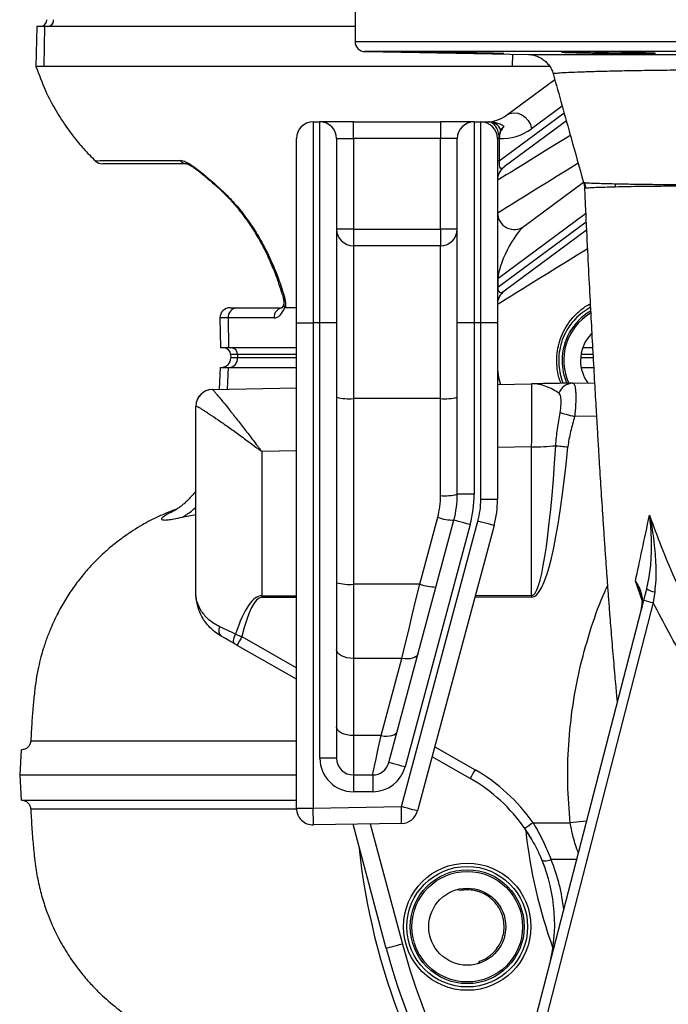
# Model space of a CAD drawing. Header units: millimetres. Extents: x 8 to 733, y 11 to 2128.
# Tile 2 of 11: x 8 to 202, y 292 to 586. Entities that reach past the tile are written whole.
import ezdxf

# ---------------------------------------------------------------- set-up
doc = ezdxf.new("R2010")
doc.units = ezdxf.units.MM

msp = doc.modelspace()

# ---------------------------------------------------------------- linework, layer by layer
at = {"color": 7, "linetype": 'Continuous', "lineweight": 25}
for p, q in [((108.22, 604.79), (108.22, 579.74)), ((13.23, 584.26), (13.02, 572.25)), ((15.65, 584.26), (13.23, 584.26)), ((15.47, 572.26), (15.65, 584.26)), ((108.22, 584.26), (15.65, 584.26)), ((111.17, 576.74), (159.94, 575.89)), ((179.94, 576.3), (179.94, 576.61)), ((155.19, 572.26), (15.47, 572.26)), ((153.37, 557.73), (167.78, 568.41)), ((95.72, 555.76), (95.72, 495.76)), ((95.72, 555.76), (97.72, 555.76)), ((97.72, 495.76), (97.72, 555.76)), ((107.72, 555.76), (97.72, 555.76)), ((107.72, 550.76), (107.72, 555.76)), ((107.72, 555.76), (133.72, 555.76)), ((133.72, 555.76), (133.72, 550.76)), ((143.72, 555.76), (133.72, 555.76)), ((143.72, 555.76), (143.72, 495.76)), ((143.72, 555.76), (145.72, 555.76)), ((145.72, 495.76), (145.72, 555.76)), ((145.72, 555.76), (148.05, 555.76)), ((171.25, 556.04), (152.74, 542.33)), ((152.62, 554.43), (151.68, 553.35)), ((90.72, 495.76), (90.72, 550.76)), ((102.72, 550.76), (102.72, 495.76)), ((102.72, 550.76), (107.72, 550.76)), ((107.72, 550.76), (107.72, 523.76)), ((133.72, 550.76), (107.72, 550.76)), ((133.72, 523.76), (133.72, 550.76)), ((138.72, 550.76), (133.72, 550.76)), ((138.72, 495.76), (138.72, 550.76)), ((150.72, 550.76), (150.72, 495.76)), ((151.22, 550.76), (150.72, 550.76)), ((151.23, 550.92), (151.2, 551.62)), ((151.22, 550.76), (151.22, 544.08)), ((151.26, 551.51), (151.25, 550.78)), ((151.22, 544.08), (150.72, 544.08)), ((158.7, 524.62), (176.36, 537.71)), ((176.67, 535.89), (176.68, 535.89)), ((107.72, 523.76), (102.72, 523.76)), ((107.72, 523.76), (107.72, 518.76)), ((107.72, 523.76), (133.72, 523.76)), ((138.72, 523.76), (133.72, 523.76)), ((133.72, 523.76), (133.72, 518.76)), ((177.25, 523.43), (152.74, 505.26)), ((107.72, 518.76), (107.72, 473.12)), ((133.72, 518.76), (107.72, 518.76)), ((133.72, 473.12), (133.72, 518.76)), ((150.72, 508.89), (150.8, 508.89)), ((150.8, 508.89), (150.8, 506.4)), ((150.72, 506.4), (150.8, 506.4)), ((86.5, 504.4), (86.5, 504.39)), ((70.92, 500.26), (72.96, 500.26)), ((72.96, 500.26), (86.3, 500.26)), ((90.72, 500.26), (87.44, 500.26)), ((67.92, 497.21), (68.08, 488.26)), ((70.36, 497.21), (70.5, 488.26)), ((84.07, 497.21), (70.36, 497.21)), ((90.72, 350.85), (90.72, 495.76)), ((90.72, 495.76), (95.72, 495.76)), ((95.72, 495.76), (95.72, 350.85)), ((97.72, 495.76), (95.72, 495.76)), ((97.72, 365.76), (97.72, 495.76)), ((102.72, 495.76), (97.72, 495.76)), ((102.72, 495.76), (102.72, 365.76)), ((138.72, 444.6), (138.72, 495.76)), ((143.72, 495.76), (138.72, 495.76)), ((143.72, 495.76), (143.72, 444.6)), ((145.72, 495.76), (143.72, 495.76)), ((145.72, 443.02), (145.72, 495.76)), ((150.72, 495.76), (145.72, 495.76)), ((150.72, 495.76), (150.72, 443.02)), ((70.5, 488.26), (68.08, 488.26)), ((90.72, 488.26), (70.5, 488.26)), ((179.07, 488.26), (176.11, 488.26)), ((71.09, 486.33), (71.13, 485.26)), ((73.14, 485.26), (71.13, 485.26)), ((73.11, 486.33), (73.14, 485.26)), ((90.72, 485.26), (73.14, 485.26)), ((179.24, 485.26), (175.5, 485.26)), ((67.98, 482.46), (67.64, 475.92)), ((67.98, 482.46), (70.42, 482.46)), ((70.42, 482.46), (90.72, 482.46)), ((175.66, 482.46), (179.4, 482.46)), ((65.64, 475.88), (90.72, 476.32)), ((150.72, 477.37), (160.89, 477.54)), ((173.08, 477.76), (179.66, 477.87)), ((60.72, 415.21), (60.72, 470.88)), ((107.72, 473.12), (107.72, 417.72)), ((133.72, 473.12), (107.72, 473.12)), ((133.72, 444.16), (133.72, 473.12)), ((160.89, 414.34), (160.89, 458.74)), ((80.37, 457.34), (80.37, 414.26)), ((143.72, 444.6), (138.72, 444.6)), ((150.72, 443.02), (145.72, 443.02)), ((118.31, 364.47), (137.7, 436.83)), ((122.03, 351.31), (144.87, 436.54)), ((142.53, 435.54), (123.14, 363.18)), ((149.7, 435.25), (126.86, 350.02)), ((127.52, 417.72), (132.87, 437.69)), ((107.72, 417.72), (107.72, 395.58)), ((127.52, 417.72), (107.72, 417.72)), ((194.35, 412.98), (195.22, 416.37)), ((197.61, 415.4), (197.2, 412.23)), ((97.69, 38.44), (194.35, 412.98)), ((197.2, 412.23), (100.55, 37.69)), ((90.72, 389.37), (73.04, 399.47)), ((107.72, 395.58), (107.72, 372.52)), ((122.18, 395.58), (107.72, 395.58)), ((116, 372.52), (122.18, 395.58)), ((107.72, 372.52), (107.72, 360.76)), ((116, 372.52), (107.72, 372.52)), ((102.72, 365.76), (97.72, 365.76)), ((142.57, 359.73), (131.2, 366.23)), ((107.72, 360.76), (113.48, 360.76)), ((107.72, 360.76), (107.72, 355.76)), ((113.48, 360.76), (113.48, 355.76)), ((113.48, 355.76), (107.72, 355.76)), ((90.72, 350.85), (95.72, 350.85)), ((95.72, 350.85), (122.03, 351.31)), ((122.12, 346.31), (95.81, 345.85)), ((117.54, 309), (107.61, 346.06)), ((160.93, 341.55), (158.73, 344.96)), ((161.31, 346.46), (172.41, 346.46)), ((164.92, 332.97), (163.4, 336.7)), ((139.81, 326.31), (138.77, 326.47))]:
    msp.add_line(p, q, dxfattribs=at)
at = {"color": 8, "linetype": 'Continuous', "lineweight": 25}
for p, q in [((108.22, 579.74), (513.22, 579.74)), ((510.27, 576.74), (111.17, 576.74)), ((155.19, 572.26), (155.24, 575.97)), ((170, 560.49), (160.85, 553.71)), ((151.22, 544.08), (170.58, 558.43)), ((176.39, 537.66), (176.77, 537.61)), ((177.01, 528.32), (150.8, 508.89)), ((150.8, 506.4), (177.13, 525.92)), ((70.36, 497.21), (67.92, 497.21)), ((73.11, 486.33), (71.09, 486.33)), ((90.72, 486.33), (73.11, 486.33)), ((179.18, 486.33), (175.62, 486.33)), ((70.12, 475.96), (70.42, 482.46)), ((180.23, 467.88), (173.7, 467.77)), ((160.89, 458.74), (150.72, 458.56)), ((90.72, 457.52), (80.37, 457.34)), ((60.72, 438.45), (56.56, 437.67)), ((193.85, 412.9), (191.88, 418.69)), ((80.37, 414.26), (90.72, 414.27)), ((90.72, 413.75), (80.37, 413.74)), ((160.89, 413.81), (143.95, 413.8)), ((144.09, 414.32), (160.89, 414.34)), ((74.47, 402.08), (90.72, 392.79)), ((132, 369.2), (144.01, 362.34)), ((112.76, 346.15), (122.36, 310.29)), ((174.36, 335.52), (166.68, 335.52))]:
    msp.add_line(p, q, dxfattribs=at)
at = {"color": 7, "linetype": 'Continuous', "lineweight": 25, "flags": 128}
for points in [[(153.37, 557.73), (154.39, 558.26), (155.54, 558.47), (156.75, 558.34), (157.93, 557.89), (159, 557.13), (159.89, 556.14), (160.52, 554.97), (160.85, 553.71)], [(65.63, 475.88), (65.63, 475.88), (65.64, 475.88)], [(169.43, 468.93), (169.76, 468.84), (170.17, 468.73), (170.64, 468.6), (171.18, 468.45), (171.76, 468.29), (172.39, 468.12), (173.04, 467.95), (173.7, 467.77)], [(168.1, 459.08), (168.46, 459.05), (168.86, 459.01), (169.29, 458.96), (169.74, 458.92), (170.21, 458.87), (170.7, 458.83), (171.2, 458.78), (171.71, 458.73)], [(142.53, 435.54), (141.59, 435.79), (140.68, 436.03), (139.84, 436.26), (139.11, 436.45), (138.51, 436.61), (138.07, 436.73), (137.79, 436.81), (137.7, 436.83)], [(149.7, 435.25), (149.61, 435.28), (149.33, 435.35), (148.88, 435.47), (148.28, 435.63), (147.55, 435.83), (146.72, 436.05), (145.81, 436.29), (144.87, 436.54)], [(122.18, 395.58), (123.17, 399.69), (124.21, 404), (125.29, 408.47), (126.39, 413.05), (127.52, 417.72)], [(72.31, 399.89), (72.14, 400.04), (72.03, 400.27), (71.98, 400.57), (71.99, 400.94), (72.05, 401.36), (72.18, 401.81), (72.35, 402.29), (72.58, 402.78)], [(72.31, 399.89), (70.89, 400.7), (69.54, 401.47), (68.28, 402.19)], [(107.72, 395.58), (106.74, 395.64), (105.81, 395.79), (104.94, 396.03), (104.18, 396.36), (103.56, 396.76), (103.1, 397.22), (102.82, 397.72), (102.72, 398.23)], [(127.01, 396.94), (126.81, 396.52), (126.47, 396.15), (125.99, 395.84), (125.38, 395.62), (124.68, 395.48), (123.89, 395.42), (123.05, 395.46), (122.18, 395.58)], [(107.72, 372.52), (106.74, 372.57), (105.81, 372.72), (104.94, 372.96), (104.18, 373.29), (103.56, 373.69), (103.1, 374.15), (102.82, 374.65), (102.72, 375.17)], [(116, 372.52), (116.87, 372.39), (117.71, 372.36), (118.49, 372.41), (119.2, 372.55), (119.81, 372.78), (120.29, 373.08), (120.63, 373.45), (120.83, 373.87)], [(113.48, 360.76), (113.52, 360.96), (113.65, 361.56), (113.86, 362.54), (114.15, 363.9), (114.52, 365.6), (114.95, 367.63), (115.45, 369.95), (116, 372.52)], [(8.63, 368.26), (8.43, 364.51), (8.24, 360.76)], [(123.14, 363.18), (122.2, 363.43), (121.29, 363.67), (120.46, 363.9), (119.72, 364.09), (119.12, 364.25), (118.68, 364.37), (118.4, 364.45), (118.31, 364.47)], [(8.24, 360.76), (8.43, 357.01), (8.63, 353.26)], [(95.81, 345.85), (95.81, 345.95), (95.8, 346.23), (95.79, 346.7), (95.78, 347.32), (95.77, 348.08), (95.75, 348.94), (95.74, 349.88), (95.72, 350.85)], [(126.86, 350.02), (126.77, 350.04), (126.49, 350.12), (126.05, 350.24), (125.45, 350.4), (124.71, 350.59), (123.88, 350.82), (122.97, 351.06), (122.03, 351.31)], [(122.12, 346.31), (122.12, 346.41), (122.11, 346.69), (122.1, 347.16), (122.09, 347.78), (122.08, 348.53), (122.06, 349.4), (122.05, 350.34), (122.03, 351.31)], [(163.96, 335.46), (164.07, 335.32), (164.26, 335.21), (164.53, 335.15), (164.87, 335.13), (165.27, 335.16), (165.72, 335.24), (166.19, 335.36), (166.68, 335.52)], [(122.36, 310.29), (121.42, 310.04), (120.52, 309.8), (119.68, 309.58), (118.95, 309.38), (118.35, 309.22), (117.9, 309.1), (117.63, 309.03), (117.54, 309)]]:
    msp.add_lwpolyline(points, dxfattribs=at)
at = {"color": 8, "linetype": 'Continuous', "lineweight": 25, "flags": 128}
for points in [[(172.41, 551.71), (171.45, 551.12), (168.52, 549.3), (165.72, 547.58), (163.09, 545.95), (160.65, 544.44), (158.43, 543.07), (156.45, 541.85), (154.74, 540.79), (153.31, 539.91), (152.19, 539.22), (151.38, 538.71), (150.88, 538.41), (150.72, 538.31)], [(30.8, 544.11), (30.79, 544.11), (31.25, 544.14), (32.2, 544.21), (33.03, 544.27), (33.03, 544.27), (33.03, 544.27)], [(150.72, 528.63), (150.88, 528.73), (151.38, 529.04), (152.19, 529.54), (153.31, 530.24), (154.74, 531.12), (156.45, 532.17), (158.43, 533.39), (160.65, 534.76), (163.09, 536.27), (165.72, 537.9), (168.52, 539.63), (171.45, 541.44), (174.48, 543.31), (174.74, 543.47)], [(67.43, 536.06), (67.59, 535.96), (67.85, 535.91)], [(177.51, 517.8), (174.48, 515.93), (171.45, 514.05), (168.52, 512.24), (165.72, 510.51), (163.09, 508.89), (160.65, 507.38), (158.43, 506.01), (156.45, 504.79), (154.74, 503.73), (153.31, 502.85), (152.19, 502.15), (151.38, 501.65), (150.88, 501.35), (150.72, 501.25)], [(177.32, 346.98), (175.22, 346.76), (172.41, 346.46)]]:
    msp.add_lwpolyline(points, dxfattribs=at)
at = {"color": 7, "linetype": 'Continuous', "lineweight": 25}
for radius in [19, 18, 17, 16.5, 11.5]:
    msp.add_circle((141.68, 315.47), radius, dxfattribs=at)
for centre, radius, start, end in [((14.28, 586.26), 2, 270, 0), ((16.42, 586.14), 1.88, 274.4014, 3.8119), ((111.22, 579.74), 3, 180, 269), ((95.72, 550.76), 5, 90, 180), ((97.72, 550.76), 5, 0, 90), ((143.72, 550.76), 5, 90, 180), ((145.72, 550.76), 5, 0, 90), ((147.42, 565.76), 10, 270, 306.5499), ((147.97, 551.69), 4.07, 24.0787, 88.7723), ((151.92, 565.76), 15, 267.423, 306.5499), ((148, 549.8), 3.68, 27.6065, 29.6416), ((146.4, 550.3), 4.87, 5.6983, 7.3155), ((32.83, 546.26), 3, 226.8563, 270.0042), ((58.04, 545.73), 2.46, 216.239, 268.9371), ((155.72, 538.31), 5, 126.5499, 180), ((169.05, 535.44), 8.02, 3.6963, 15.6645), ((177.49, 535.3), 8.51, 6.7534, 13.5346), ((155.72, 528.63), 5, 180, 306.5499), ((107.72, 523.76), 5, 180, 270), ((133.72, 523.76), 5, 270, 0), ((155.72, 501.25), 5, 126.5499, 180), ((70.92, 497.26), 3, 90, 181), ((73.18, 497.44), 2.83, 94.4934, 184.709), ((86.89, 497.44), 2.83, 94.4932, 184.7088), ((186.98, 484.51), 16.5, 121.1997, 204.5012), ((186.98, 484.51), 11.5, 135.5896, 180), ((69.09, 486.26), 2, 2, 90), ((71.24, 486.4), 1.87, 357.9908, 85.7811), ((68.33, 485.26), 2.8, 270, 0), ((70.51, 485.09), 2.63, 274.4015, 3.8116), ((186.98, 484.51), 11.5, 180, 215.4727), ((173.28, 473.24), 4.52, 92.5186, 160.3962), ((65.72, 470.88), 5, 91, 180), ((65.73, 470.88), 5, 91.0104, 179.8458), ((106.48, 487.79), 14.72, 255.2047, 274.8333), ((134.96, 487.79), 14.72, 265.1667, 284.7953), ((161.26, 527.52), 68.78, 269.6944, 275.7096), ((108.72, 444.16), 25, 345, 0), ((134.96, 458.83), 14.72, 265.1663, 284.796), ((108.72, 444.6), 30, 345, 0), ((108.72, 444.6), 35, 345, 0), ((120.72, 443.02), 25, 345, 0), ((120.72, 443.02), 30, 345, 0), ((137.83, 451.59), 14.76, 250.3594, 269.4858), ((106.48, 432.39), 14.72, 255.2043, 274.8338), ((132.48, 431.63), 14.76, 250.3594, 269.4858), ((198.41, 420.77), 5.43, 234.0684, 261.4627), ((366.67, 414), 286.3, 179.9477, 180.0523), ((447.18, 414.08), 286.28, 179.9477, 180.0523), ((238.53, 575.31), 168.24, 254.7734, 255.7778), ((69.83, 403.89), 2.3, 150.1444, 227.6221), ((116.62, 377.14), 48.97, 149.3902, 152.871), ((107.72, 365.76), 10, 180, 270), ((107.72, 365.76), 5, 180, 270), ((113.48, 365.76), 5, 270, 345), ((113.48, 365.76), 10, 270, 345), ((186.15, 337.41), 48.96, 149.3903, 152.8717), ((117.71, 316.32), 53, 34.6593, 60.2551), ((117.77, 316.32), 50, 34.6593, 60.2551), ((95.72, 350.85), 5, 180, 271), ((122.03, 351.31), 5, 271, 345), ((202.86, 285.08), 74.12, 124.0932, 126.3791), ((310.72, 360.76), 202.5, 185.9875, 217.1496), ((117.77, 316.32), 50, 345.5297, 22.5064), ((310.72, 360.76), 200, 195, 216.5801)]:
    msp.add_arc(centre, radius, start, end, dxfattribs=at)
at = {"color": 8, "linetype": 'Continuous', "lineweight": 25}
for centre, radius, start, end in [((86.8, 504.69), 0.426, 224.9763, 285.3943), ((186.98, 484.51), 17, 120.2299, 180), ((186.98, 484.51), 17, 180, 203.7633), ((310.72, 360.76), 152.5, 186.251, 199.806), ((117.72, 315.23), 53, 5.6245, 22.5064), ((310.72, 360.76), 195, 195, 215.3824)]:
    msp.add_arc(centre, radius, start, end, dxfattribs=at)
at = {"color": 7, "linetype": 'Continuous', "lineweight": 25}
for centre, major_axis, ratio, start_param, end_param in [((155.72, 550.76), (4.08, 8.76), 0.229413, 2.537347, 3.542097), ((155.72, 516.18), (4.4, 8.85), 0.249803, 0.455425, 2.652528), ((155.72, 513.7), (4.4, 8.85), 0.249803, 2.652528, 3.597018), ((83.95, 505.21), (-0.16, 8), 0.499848, 3.131519, 4.055572), ((160.72, 456.54), (0.17, 21.01), 0.007477, 4.817576, 6.283378), ((80.72, 471.14), (20, 0.26), 0.026128, 3.113567, 3.14125), ((160.72, 557.34), (-0.18, 143), 0.069919, 3.141539, 3.954808), ((160.63, 557.34), (-0.26, 143.52), 0.104497, 3.141497, 3.954765), ((80.72, 270.22), (-0.35, 144.05), 0.138823, 6.283004, 6.684895), ((80.63, 270.22), (-0.26, 143.52), 0.104497, 6.283089, 6.688941), ((80.72, 398.54), (20, -9.72), 0.012686, 1.996304, 2.27711)]:
    msp.add_ellipse(centre, major_axis=major_axis, ratio=ratio, start_param=start_param, end_param=end_param, dxfattribs=at)
for points, knots in [([(122.91, 576.64), (122.99, 576.63), (123.14, 576.62), (123.84, 576.6), (124.84, 576.58), (126.18, 576.55), (127.78, 576.52), (129.61, 576.48), (131.63, 576.44), (133.76, 576.4), (136.53, 576.36), (138.53, 576.32), (139.81, 576.3)], [0, 0, 0, 0, 0.092707, 0.185418, 0.278126, 0.370846, 0.463564, 0.556296, 0.649029, 0.741771, 0.834513, 1, 1, 1, 1]), ([(145.48, 576.3), (145.32, 576.31), (144.65, 576.32), (143.33, 576.35), (141.42, 576.39), (139.36, 576.43), (137.2, 576.46), (134.99, 576.5), (132.82, 576.53), (130.73, 576.56), (128.63, 576.59), (126.77, 576.62), (125.24, 576.63), (124.11, 576.64), (123.34, 576.65), (122.93, 576.65), (122.93, 576.64), (122.93, 576.64)], [0, 0, 0, 0, 0.023078, 0.093334, 0.163589, 0.233853, 0.304117, 0.374383, 0.444649, 0.514912, 0.585173, 0.672829, 0.743068, 0.813307, 0.883544, 0.953782, 1, 1, 1, 1]), ([(139.81, 576.3), (140.45, 576.29), (142.32, 576.26), (145.46, 576.21), (148.72, 576.16), (151.28, 576.13), (152.04, 576.12), (152.43, 576.12)], [0, 0, 0, 0, 0.115628, 0.336755, 0.55787, 0.778952, 1, 1, 1, 1]), ([(152.54, 576.13), (152.58, 576.13), (152.72, 576.14), (151.68, 576.17), (149.54, 576.22), (147.21, 576.27), (145.77, 576.3), (145.48, 576.3)], [0, 0, 0, 0, 0.099294, 0.376181, 0.653106, 0.930075, 1, 1, 1, 1]), ([(169.76, 576.57), (169.83, 576.56), (169.99, 576.55), (170.69, 576.51), (171.69, 576.48), (173.03, 576.44), (174.63, 576.4), (176.47, 576.36), (178.26, 576.33), (179.45, 576.31), (179.94, 576.3)], [0, 0, 0, 0, 0.130121, 0.260254, 0.390389, 0.52054, 0.650693, 0.780856, 0.911019, 1, 1, 1, 1]), ([(195.43, 576.3), (195.13, 576.32), (194.63, 576.35), (193.3, 576.39), (191.87, 576.43), (190.17, 576.47), (188.27, 576.5), (186.2, 576.54), (184.04, 576.57), (181.84, 576.59), (179.66, 576.62), (177.57, 576.63), (175.47, 576.64), (173.61, 576.65), (172.08, 576.64), (170.96, 576.63), (170.19, 576.62), (169.77, 576.6), (169.77, 576.59), (169.78, 576.58)], [0, 0, 0, 0, 0.08261, 0.1403, 0.197989, 0.255683, 0.313378, 0.371071, 0.428764, 0.486451, 0.544139, 0.601818, 0.659498, 0.731435, 0.789107, 0.846779, 0.90445, 0.96212, 1, 1, 1, 1]), ([(179.94, 576.3), (180.3, 576.29), (180.68, 576.29), (181.47, 576.27), (181.88, 576.26), (182.73, 576.25), (183.17, 576.24), (184.07, 576.22), (184.53, 576.22), (185.45, 576.2), (185.91, 576.2), (186.85, 576.18), (187.33, 576.18), (188.73, 576.16), (189.65, 576.15), (190.99, 576.14), (191.43, 576.14), (192.27, 576.13), (192.67, 576.13), (193.45, 576.12), (193.83, 576.12), (194.54, 576.12), (194.88, 576.12), (195.5, 576.12), (195.79, 576.12), (196.32, 576.13), (196.56, 576.13), (197.2, 576.14), (197.52, 576.14), (197.72, 576.15)], [0, 0, 0, 0, 0.0625, 0.0625, 0.125, 0.125, 0.1875, 0.1875, 0.25, 0.25, 0.3125, 0.3125, 0.375, 0.375, 0.5, 0.5, 0.5625, 0.5625, 0.625, 0.625, 0.6875, 0.6875, 0.75, 0.75, 0.8125, 0.8125, 0.875, 0.875, 1, 1, 1, 1]), ([(197.83, 576.18), (197.87, 576.19), (198.01, 576.21), (197.13, 576.25), (195.93, 576.29), (195.43, 576.3)], [0, 0, 0, 0, 0.174302, 0.659877, 1, 1, 1, 1]), ([(159.94, 575.89), (159.99, 575.89), (160.11, 575.89), (161.5, 575.88), (163.96, 575.88), (167.53, 575.87), (172.1, 575.87), (177.61, 575.86), (184.03, 575.86), (191.41, 575.85), (199.66, 575.85), (208.65, 575.84), (218.4, 575.84), (228.9, 575.84), (240.03, 575.84), (251.61, 575.84), (263.67, 575.84), (276.19, 575.84), (288.34, 575.84), (299.88, 575.84), (307.1, 575.84), (310.72, 575.84)], [0, 0, 0, 0, 0.0324113, 0.0855851, 0.1387594, 0.1934637, 0.2481683, 0.3016231, 0.3550783, 0.410044, 0.4650094, 0.5191874, 0.573366, 0.6290814, 0.6847964, 0.7395864, 0.7943765, 0.8507723, 0.9071653, 0.9534492, 1, 1, 1, 1]), ([(160.2, 575.88), (160.27, 575.87), (160.45, 575.86), (160.96, 575.79), (161.76, 575.63), (162.82, 575.27), (164.01, 574.64), (165.1, 573.78), (166.04, 572.75), (166.78, 571.54), (167.22, 570.61), (167.31, 570.08), (167.32, 570.04)], [0, 0, 0, 0, 0.035378, 0.087821, 0.161526, 0.282563, 0.424026, 0.562, 0.69677, 0.840289, 0.987985, 1, 1, 1, 1]), ([(13.02, 572.26), (13.91, 569.87), (15.59, 565.3), (18.83, 559.17), (22.19, 553.96), (25.56, 549.62), (28.4, 546.41), (30.17, 544.7), (30.79, 544.1)], [0, 0, 0, 0, 0.227858, 0.43344, 0.617531, 0.780591, 0.92285, 1, 1, 1, 1]), ([(15.47, 572.26), (14.76, 572.26), (13.34, 572.26), (13.13, 572.26), (13.02, 572.26)], [0, 0, 0, 0, 0.5, 1, 1, 1, 1]), ([(166.29, 572.26), (166.29, 572.26), (164.71, 572.26), (161.8, 572.26), (157.89, 572.26), (156.09, 572.26), (155.19, 572.26)], [0, 0, 0, 0, 0.001216, 0.334144, 0.667072, 1, 1, 1, 1]), ([(167.28, 570.19), (169.08, 563.79), (172.13, 552.93), (175.14, 542.1), (176.38, 537.66)], [0, 0, 0, 0, 0.589357, 1, 1, 1, 1]), ([(151.2, 551.62), (151.1, 552.15), (150.89, 553.22), (150.15, 554.52), (149.22, 555.44), (148.49, 555.75), (148.12, 555.76), (148.05, 555.76)], [0, 0, 0, 0, 0.23034, 0.460029, 0.700344, 0.94348, 1, 1, 1, 1]), ([(148.18, 555.76), (148.51, 555.76), (149.17, 555.76), (150.51, 555.56), (151.67, 555.1), (152.36, 554.64), (152.61, 554.44), (152.62, 554.43)], [0, 0, 0, 0, 0.261569, 0.522041, 0.809885, 0.992014, 1, 1, 1, 1]), ([(152.62, 554.43), (152.5, 554.27), (152.37, 554.11), (152.13, 553.76), (152.01, 553.57), (151.83, 553.26), (151.77, 553.15), (151.65, 552.91), (151.6, 552.77), (151.49, 552.49), (151.43, 552.33), (151.36, 552.05), (151.34, 551.96), (151.3, 551.75), (151.28, 551.63), (151.26, 551.51)], [0, 0, 0, 0, 0.25, 0.25, 0.5, 0.5, 0.625, 0.625, 0.75, 0.75, 0.875, 0.875, 0.9375, 0.9375, 1, 1, 1, 1]), ([(151.68, 553.35), (151.62, 553.21), (151.46, 552.9), (151.34, 552.33), (151.28, 551.81), (151.26, 551.6), (151.26, 551.52), (151.26, 551.51)], [0, 0, 0, 0, 0.345432, 0.770593, 0.919733, 0.98224, 1, 1, 1, 1]), ([(151.22, 550.76), (151.22, 550.77), (151.22, 550.82), (151.23, 550.87), (151.23, 550.92)], [0, 0, 0, 0, 0.107264, 1, 1, 1, 1]), ([(151.25, 550.78), (151.24, 550.78), (151.23, 550.77), (151.22, 550.77), (151.22, 550.76)], [0, 0, 0, 0, 0.712516, 1, 1, 1, 1]), ([(33.03, 544.27), (33.03, 544.27), (34.44, 544.27), (38.22, 544.27), (46.89, 544.27), (53.43, 544.27), (56.05, 544.27)], [0, 0, 0, 0, 0.0000009, 0.1302834, 0.6514138, 1, 1, 1, 1]), ([(56.05, 544.27), (56.33, 544.24), (57.02, 544.16), (58.59, 543.42), (60.75, 541.96), (63.16, 540), (65.62, 537.91), (67.1, 536.58), (67.85, 535.91)], [0, 0, 0, 0, 0.095371, 0.231788, 0.399679, 0.604994, 0.802228, 1, 1, 1, 1]), ([(57.99, 543.26), (53.97, 543.26), (47.95, 543.26), (41.07, 543.26), (36.87, 543.26), (34.42, 543.26), (33.23, 543.26), (32.83, 543.26), (32.87, 543.26), (32.88, 543.26)], [0, 0, 0, 0, 0.440235, 0.660352, 0.770643, 0.880584, 0.927469, 0.975593, 1, 1, 1, 1]), ([(57.94, 543.26), (57.94, 543.26), (57.92, 543.27), (58.18, 543.2), (58.67, 542.98), (59.38, 542.58), (60.28, 541.99), (61.35, 541.21), (62.56, 540.25), (63.9, 539.13), (65.35, 537.9), (66.56, 536.85), (67.22, 536.24), (67.42, 536.05)], [0, 0, 0, 0, 0.029165, 0.083796, 0.147577, 0.219929, 0.305394, 0.403103, 0.514683, 0.641083, 0.781618, 0.93464, 1, 1, 1, 1]), ([(67.44, 536.08), (67.58, 535.95), (68.66, 534.86), (70.76, 532.86), (73.47, 529.7), (76.04, 526.31), (78.41, 522.7), (80.62, 518.86), (82.58, 514.88), (84.29, 510.71), (85.55, 507.21), (86.19, 505.05), (86.4, 504.36)], [0, 0, 0, 0, 0.015632, 0.126339, 0.242707, 0.356999, 0.472885, 0.590831, 0.710157, 0.824408, 0.94424, 1, 1, 1, 1]), ([(67.85, 535.91), (69.03, 534.77), (71.41, 532.49), (74.66, 528.61), (77.67, 524.42), (80.51, 519.75), (83.02, 514.78), (85.21, 509.56), (86.35, 506.04), (86.92, 504.28)], [0, 0, 0, 0, 0.136761, 0.273534, 0.414183, 0.554842, 0.711659, 0.855417, 1, 1, 1, 1]), ([(176.36, 537.66), (176.42, 537.49), (176.61, 536.92), (176.64, 536.32), (176.65, 535.89)], [0, 0, 0, 0, 0.295238, 1, 1, 1, 1]), ([(176.38, 537.66), (176.38, 537.66), (176.37, 537.66), (176.38, 537.66), (176.39, 537.66)], [0, 0, 0, 0, 0.051399, 1, 1, 1, 1]), ([(176.66, 535.89), (176.74, 534.26), (177, 528.45), (177.46, 518.96), (178.03, 507.71), (178.57, 497.49), (179.09, 487.95), (179.58, 479.14), (180.04, 471.14), (180.44, 464.29), (180.79, 458.55), (181.17, 452.27), (181.63, 445.01), (182.1, 437.66), (182.52, 431.44), (182.86, 426.5), (183.18, 421.91), (183.5, 417.59), (183.82, 413.26), (184.13, 409.17), (184.44, 405.27), (184.73, 401.61), (185.04, 397.81), (185.37, 394.01), (185.68, 390.45), (185.96, 387.37), (186.2, 384.84), (186.35, 383.21), (186.43, 382.44), (186.44, 382.32)], [0, 0, 0, 0, 0.025318, 0.090268, 0.15088, 0.207059, 0.258715, 0.31151, 0.358402, 0.399378, 0.43442, 0.463522, 0.516908, 0.57324, 0.608177, 0.642959, 0.675485, 0.705714, 0.736846, 0.771948, 0.799384, 0.828755, 0.860058, 0.893305, 0.925791, 0.95383, 0.977386, 0.996708, 1, 1, 1, 1]), ([(176.77, 537.61), (177.1, 537.59), (177.75, 537.54), (179.69, 537.46), (182.26, 537.38), (184.6, 537.32), (185.77, 537.29)], [0, 0, 0, 0, 0.247265, 0.494536, 0.747267, 1, 1, 1, 1]), ([(185.94, 536.3), (184.81, 536.27), (182.54, 536.21), (180, 536.12), (178.05, 536.03), (177.38, 535.98), (177.05, 535.96)], [0, 0, 0, 0, 0.247343, 0.494684, 0.747344, 1, 1, 1, 1]), ([(185.77, 537.29), (187, 537.26), (188.34, 537.24), (191.23, 537.19), (192.78, 537.16), (196.09, 537.12), (197.85, 537.1), (200.64, 537.07), (201.6, 537.06), (203.56, 537.05), (204.57, 537.05), (206.64, 537.04), (207.7, 537.03), (209.88, 537.02), (210.99, 537.02), (213.26, 537.01), (214.41, 537.01), (216.76, 537.01), (217.95, 537.01), (221.59, 537.01), (224.09, 537.02), (227.96, 537.02), (229.27, 537.02), (231.93, 537.03), (233.28, 537.04), (237.39, 537.05), (240.2, 537.06), (243.83, 537.08), (244.56, 537.08), (246.03, 537.09), (246.77, 537.09), (248.99, 537.1), (250.49, 537.11), (255.01, 537.13), (258.06, 537.14), (264.26, 537.17), (267.4, 537.19), (273.77, 537.21), (277, 537.22), (281.91, 537.24), (283.55, 537.25), (286.87, 537.26), (288.54, 537.27), (293.58, 537.28), (296.95, 537.29), (303.71, 537.3), (307.1, 537.3), (310.51, 537.3)], [0, 0, 0, 0, 0.0625, 0.0625, 0.125, 0.125, 0.1875, 0.1875, 0.21875, 0.21875, 0.25, 0.25, 0.28125, 0.28125, 0.3125, 0.3125, 0.34375, 0.34375, 0.375, 0.375, 0.4375, 0.4375, 0.46875, 0.46875, 0.5, 0.5, 0.5625, 0.5625, 0.578125, 0.578125, 0.59375, 0.59375, 0.625, 0.625, 0.6875, 0.6875, 0.75, 0.75, 0.8125, 0.8125, 0.84375, 0.84375, 0.875, 0.875, 0.9375, 0.9375, 1, 1, 1, 1]), ([(310.51, 536.27), (306.84, 536.27), (299.49, 536.28), (288.54, 536.31), (277.75, 536.35), (267.22, 536.4), (257, 536.45), (247.16, 536.49), (237.74, 536.53), (228.75, 536.57), (220.26, 536.58), (212.33, 536.58), (205.08, 536.55), (198.93, 536.51), (193.8, 536.45), (189.5, 536.38), (187.13, 536.33), (185.94, 536.3)], [0, 0, 0, 0, 0.068081, 0.136412, 0.2047533, 0.2728484, 0.34084, 0.4090622, 0.4772898, 0.5452891, 0.6151675, 0.6852853, 0.7554076, 0.8252929, 0.8835059, 0.9417861, 1, 1, 1, 1]), ([(86.48, 504.4), (86.58, 504.07), (86.8, 503.31), (86.94, 502.23), (86.97, 501.46), (86.93, 501.2), (86.93, 501.2)], [0, 0, 0, 0, 0.280466, 0.644946, 0.999891, 1, 1, 1, 1]), ([(86.92, 504.28), (87.02, 503.93), (87.11, 503.58), (87.26, 502.88), (87.32, 502.53), (87.41, 501.86), (87.44, 501.53), (87.46, 500.88), (87.46, 500.57), (87.44, 500.26)], [0, 0, 0, 0, 0.25, 0.25, 0.5, 0.5, 0.75, 0.75, 1, 1, 1, 1]), ([(86.93, 501.32), (86.92, 501.29), (86.81, 500.98), (86.58, 500.55), (86.3, 500.2), (86.28, 500.18), (86.27, 500.18)], [0, 0, 0, 0, 0.039286, 0.386067, 0.722085, 1, 1, 1, 1]), ([(86.98, 501.2), (86.96, 501.12), (86.91, 500.86), (87.09, 500.59), (87.21, 500.39)], [0, 0, 0, 0, 0.291752, 1, 1, 1, 1]), ([(87.44, 500.26), (87.39, 500.27), (87.31, 500.28), (87.24, 500.36), (87.21, 500.39)], [0, 0, 0, 0, 0.559694, 1, 1, 1, 1]), ([(178.3, 500.26), (177.52, 499.79), (175.92, 498.83), (173.85, 496.93), (172.03, 494.68), (170.55, 492.08), (169.51, 489.22), (168.97, 486.19), (168.93, 483.22), (169.41, 480.38), (169.89, 478.56), (170.31, 477.72), (170.31, 477.71)], [0, 0, 0, 0, 0.104539, 0.212215, 0.32261, 0.438021, 0.556839, 0.670317, 0.787757, 0.891488, 0.998099, 1, 1, 1, 1]), ([(173.08, 477.76), (172.36, 477.74), (171.53, 477.73), (169.7, 477.7), (168.71, 477.68), (166.6, 477.64), (165.49, 477.62), (163.79, 477.59), (162.93, 477.58), (161.91, 477.56), (161.48, 477.55), (161.19, 477.55), (161.04, 477.55), (160.89, 477.54)], [0, 0, 0, 0, 0.25, 0.25, 0.5, 0.5, 0.75, 0.75, 0.875, 0.9375, 0.96875, 0.96875, 1, 1, 1, 1]), ([(169.02, 474.75), (168.44, 475.13), (167.26, 475.88), (165.18, 476.82), (163.05, 477.43), (161.62, 477.55), (160.9, 477.54), (160.89, 477.54)], [0, 0, 0, 0, 0.253215, 0.507527, 0.75223, 0.998517, 1, 1, 1, 1]), ([(173.08, 477.76), (173.23, 477.76), (173.36, 477.7), (173.52, 477.52), (173.57, 477.44), (173.66, 477.25), (173.71, 477.14), (173.82, 476.78), (173.88, 476.47), (173.95, 475.93), (173.97, 475.73), (174.01, 475.32), (174.02, 475.1), (174.06, 474.41), (174.07, 473.9), (174.06, 472.8), (174.05, 472.22), (174.01, 471.31), (173.99, 471), (173.96, 470.37), (173.93, 470.05), (173.85, 469.08), (173.79, 468.43), (173.7, 467.77)], [0, 0, 0, 0, 0.125, 0.125, 0.1875, 0.1875, 0.25, 0.25, 0.375, 0.375, 0.4375, 0.4375, 0.5, 0.5, 0.625, 0.625, 0.75, 0.75, 0.8125, 0.8125, 0.875, 0.875, 1, 1, 1, 1]), ([(65.64, 475.88), (65.66, 475.88), (65.81, 475.73), (66.12, 475.38), (66.19, 475.3), (66.35, 475.13), (66.43, 475.03), (66.7, 474.72), (66.9, 474.48), (67.34, 473.95), (67.58, 473.66), (68.11, 473.03), (68.39, 472.68), (69.28, 471.59), (69.93, 470.78), (70.98, 469.47), (71.34, 469.01), (72.08, 468.07), (72.46, 467.59), (73.62, 466.12), (74.42, 465.1), (75.66, 463.5), (76.08, 462.96), (76.92, 461.86), (77.35, 461.31), (78.2, 460.19), (78.64, 459.62), (79.29, 458.77), (79.5, 458.48), (79.83, 458.05), (79.94, 457.91), (80.15, 457.62), (80.26, 457.48), (80.37, 457.34)], [0, 0, 0, 0, 0.125, 0.125, 0.15625, 0.15625, 0.1875, 0.1875, 0.25, 0.25, 0.3125, 0.3125, 0.375, 0.375, 0.5, 0.5, 0.5625, 0.5625, 0.625, 0.625, 0.75, 0.75, 0.8125, 0.8125, 0.875, 0.875, 0.9375, 0.9375, 0.96875, 0.96875, 0.984375, 0.984375, 1, 1, 1, 1]), ([(169.43, 468.93), (169.54, 469.8), (169.75, 471.42), (169.66, 473.36), (169.42, 474.4), (169.1, 474.68), (169.02, 474.75)], [0, 0, 0, 0, 0.327625, 0.608297, 0.905433, 1, 1, 1, 1]), ([(60.73, 470.9), (60.77, 470.93), (60.97, 470.86), (61.39, 470.64), (61.48, 470.59), (61.68, 470.48), (61.8, 470.41), (62.15, 470.21), (62.42, 470.04), (63.01, 469.68), (63.33, 469.47), (64.03, 469.02), (64.41, 468.78), (65.59, 467.99), (66.46, 467.4), (67.86, 466.44), (68.34, 466.1), (69.33, 465.41), (69.84, 465.05), (71.38, 463.96), (72.45, 463.19), (74.1, 461.99), (74.66, 461.59), (75.78, 460.76), (76.35, 460.35), (77.49, 459.5), (78.06, 459.07), (78.93, 458.42), (79.21, 458.21), (79.65, 457.88), (79.79, 457.77), (80.08, 457.55), (80.23, 457.44), (80.37, 457.34)], [0, 0, 0, 0, 0.125, 0.125, 0.15625, 0.15625, 0.1875, 0.1875, 0.25, 0.25, 0.3125, 0.3125, 0.375, 0.375, 0.5, 0.5, 0.5625, 0.5625, 0.625, 0.625, 0.75, 0.75, 0.8125, 0.8125, 0.875, 0.875, 0.9375, 0.9375, 0.96875, 0.96875, 0.984375, 0.984375, 1, 1, 1, 1]), ([(168.1, 459.08), (168.2, 460.75), (168.38, 462.41), (168.85, 465.69), (169.14, 467.31), (169.43, 468.93)], [0, 0, 0, 0, 0.5, 0.5, 1, 1, 1, 1]), ([(173.7, 467.77), (173.3, 466.28), (172.88, 464.79), (172.16, 461.79), (171.86, 460.28), (171.71, 458.73)], [0, 0, 0, 0, 0.5, 0.5, 1, 1, 1, 1]), ([(60.72, 445.48), (60.33, 445), (59.56, 444.07), (58.43, 442.9), (57.41, 441.95), (56.52, 441.2), (55.76, 440.62), (55.14, 440.19), (54.68, 439.89), (54.39, 439.72), (54.28, 439.66), (54.31, 439.67), (54.31, 439.68)], [0, 0, 0, 0, 0.121169, 0.234183, 0.339335, 0.439823, 0.539379, 0.64141, 0.748641, 0.864334, 0.991162, 1, 1, 1, 1]), ([(55.11, 440.17), (54.67, 440.02), (53.69, 439.67), (51.75, 438.9), (49.6, 437.95), (47.13, 436.74), (44.61, 435.36), (42.03, 433.79), (38.98, 431.72), (35.66, 429.17), (32.38, 426.26), (29.46, 423.32), (26.56, 419.97), (23.86, 416.37), (21.25, 412.29), (18.95, 408.03), (17.37, 404.48), (16.34, 401.8), (15.74, 400.13), (15.12, 398.2), (14.43, 395.79), (13.69, 392.75), (13.03, 389.26), (12.56, 385.37), (12.14, 381.12), (11.74, 376.26), (11.56, 372.79), (11.46, 370.94)], [0, 0, 0, 0, 0.016558, 0.036348, 0.06777, 0.098344, 0.128223, 0.163444, 0.198356, 0.251072, 0.305654, 0.359489, 0.408779, 0.467492, 0.519574, 0.573753, 0.631692, 0.650972, 0.670586, 0.69161, 0.719346, 0.754274, 0.795952, 0.837727, 0.884411, 0.938343, 1, 1, 1, 1]), ([(56.56, 437.67), (55.69, 437.46), (54.91, 437.29), (53.54, 437.01), (52.95, 436.92), (52.2, 436.83), (51.97, 436.81), (51.57, 436.79), (51.39, 436.79), (50.94, 436.82), (50.73, 436.89), (50.57, 437.04), (50.54, 437.1), (50.54, 437.24), (50.56, 437.32), (50.71, 437.58), (50.91, 437.79), (51.53, 438.27), (51.94, 438.53), (52.98, 439.11), (53.61, 439.42), (54.35, 439.74)], [0, 0, 0, 0, 0.125, 0.125, 0.25, 0.25, 0.3125, 0.3125, 0.375, 0.375, 0.5, 0.5, 0.5625, 0.5625, 0.625, 0.625, 0.75, 0.75, 0.875, 0.875, 1, 1, 1, 1]), ([(191.88, 418.69), (192.5, 421.66), (193.16, 424.78), (194.56, 431.33), (195.3, 434.75), (196.07, 438.33)], [0, 0, 0, 0, 0.5, 0.5, 1, 1, 1, 1]), ([(195.22, 416.37), (195.47, 417.33), (195.67, 418.28), (196.02, 420.16), (196.15, 421.1), (196.38, 422.96), (196.46, 423.89), (196.59, 425.75), (196.63, 426.67), (196.7, 429.42), (196.66, 431.23), (196.51, 433.91), (196.44, 434.8), (196.32, 436.13), (196.28, 436.57), (196.21, 437.23), (196.18, 437.45), (196.13, 437.89), (196.1, 438.11), (196.07, 438.33)], [0, 0, 0, 0, 0.125, 0.125, 0.25, 0.25, 0.375, 0.375, 0.5, 0.5, 0.75, 0.75, 0.875, 0.875, 0.9375, 0.9375, 0.96875, 0.96875, 1, 1, 1, 1]), ([(196.07, 438.33), (197.21, 435.19), (199.47, 428.91), (204.07, 418.1), (210.06, 406.01), (217.09, 394.33), (224.05, 384.49), (230.63, 376.35), (237.54, 368.9), (244.73, 362.14), (252.19, 356.04), (260.15, 350.47), (267.89, 345.95), (275.2, 342.39), (282.03, 339.64), (289.1, 337.41), (296.29, 335.8), (303.52, 334.8), (308.31, 334.74), (310.72, 334.7)], [0, 0, 0, 0, 0.060847, 0.121813, 0.214321, 0.306812, 0.370414, 0.434077, 0.497661, 0.555838, 0.61401, 0.673482, 0.732945, 0.777343, 0.821735, 0.867167, 0.912589, 0.956097, 1, 1, 1, 1]), ([(196.07, 438.33), (196.08, 438.32), (196.68, 435.36), (197.53, 430.14), (197.98, 423.63), (197.96, 418.96), (197.72, 416.59), (197.61, 415.4)], [0, 0, 0, 0, 0.001312, 0.401413, 0.697973, 0.849061, 1, 1, 1, 1]), ([(193.58, 410), (193.79, 410.81), (193.9, 411.59), (193.93, 412.74), (193.92, 413.12), (193.85, 413.86), (193.8, 414.23), (193.57, 415.32), (193.34, 416.02), (192.88, 417.04), (192.71, 417.38), (192.42, 417.88), (192.32, 418.04), (192.11, 418.37), (192, 418.53), (191.88, 418.69)], [0, 0, 0, 0, 0.25, 0.25, 0.375, 0.375, 0.5, 0.5, 0.75, 0.75, 0.875, 0.875, 0.9375, 0.9375, 1, 1, 1, 1]), ([(67.83, 405.03), (67.21, 405.33), (66.63, 405.66), (65.56, 406.35), (65.08, 406.72), (64.19, 407.5), (63.78, 407.9), (63.05, 408.74), (62.72, 409.18), (61.85, 410.51), (61.43, 411.42), (61, 412.82), (60.9, 413.3), (60.79, 414.01), (60.76, 414.25), (60.73, 414.73), (60.72, 414.97), (60.72, 415.21)], [0, 0, 0, 0, 0.125, 0.125, 0.25, 0.25, 0.375, 0.375, 0.5, 0.5, 0.75, 0.75, 0.875, 0.875, 0.9375, 0.9375, 1, 1, 1, 1]), ([(68.28, 402.19), (67.62, 402.57), (67.01, 402.98), (65.88, 403.87), (65.37, 404.34), (64.42, 405.32), (63.99, 405.84), (63.21, 406.91), (62.86, 407.47), (61.93, 409.17), (61.48, 410.34), (61.02, 412.14), (60.91, 412.75), (60.8, 413.67), (60.77, 413.98), (60.73, 414.6), (60.72, 414.9), (60.72, 415.21)], [0, 0, 0, 0, 0.125, 0.125, 0.25, 0.25, 0.375, 0.375, 0.5, 0.5, 0.75, 0.75, 0.875, 0.875, 0.9375, 0.9375, 1, 1, 1, 1]), ([(193.41, 415.28), (193.54, 414.86), (193.84, 413.9), (193.93, 412.42), (193.85, 411.08), (193.63, 410.27), (193.55, 410)], [0, 0, 0, 0, 0.252488, 0.578535, 0.856619, 1, 1, 1, 1]), ([(310.72, 327.16), (307.9, 327.21), (302.26, 327.32), (293.86, 328.55), (285.6, 330.48), (276.97, 333.3), (268.07, 337.11), (258.99, 341.97), (250.33, 347.56), (241.29, 354.42), (232.06, 362.72), (222.86, 372.58), (214.48, 383.14), (207.55, 393.41), (201.81, 403.13), (198.74, 409.2), (197.2, 412.23)], [0, 0, 0, 0, 0.056563, 0.113381, 0.170265, 0.226917, 0.295661, 0.364652, 0.433704, 0.502533, 0.592543, 0.682873, 0.773276, 0.863388, 0.931692, 1, 1, 1, 1]), ([(72.58, 402.78), (72.88, 402.67), (73.19, 402.55), (73.82, 402.32), (74.14, 402.2), (74.47, 402.08)], [0, 0, 0, 0, 0.5, 0.5, 1, 1, 1, 1]), ([(11.46, 370.94), (11.41, 370.6), (11.3, 369.89), (10.65, 368.99), (9.72, 368.38), (9.01, 368.3), (8.67, 368.26)], [0, 0, 0, 0, 0.240677, 0.499997, 0.759323, 1, 1, 1, 1]), ([(8.25, 360.76), (8.24, 360.76), (8.16, 360.76), (8.48, 360.76), (9.25, 360.76), (10.6, 360.76), (12.45, 360.76), (14.82, 360.76), (17.68, 360.76), (21.03, 360.76), (24.85, 360.76), (29.16, 360.76), (33.81, 360.76), (38.76, 360.76), (43.94, 360.76), (49.52, 360.76), (55.41, 360.76), (61.62, 360.76), (68.05, 360.76), (74.86, 360.76), (82.33, 360.76), (87.79, 360.76), (90.72, 360.76)], [0, 0, 0, 0, 0.002495, 0.057588, 0.112681, 0.167402, 0.222123, 0.277222, 0.332323, 0.387039, 0.441756, 0.496831, 0.551905, 0.602655, 0.653405, 0.70447, 0.755528, 0.802763, 0.85, 0.897577, 0.945156, 1, 1, 1, 1]), ([(8.67, 353.26), (9.01, 353.23), (9.72, 353.15), (10.65, 352.54), (11.3, 351.64), (11.41, 350.93), (11.46, 350.59)], [0, 0, 0, 0, 0.240723, 0.500022, 0.759312, 1, 1, 1, 1]), ([(8.75, 353.26), (8.73, 353.26), (8.68, 353.26), (9.61, 353.26), (11.49, 353.26), (14.31, 353.26), (18.01, 353.26), (22.59, 353.26), (28, 353.26), (34.11, 353.26), (40.75, 353.26), (47.91, 353.26), (55.66, 353.26), (64.02, 353.26), (72.86, 353.26), (81.71, 353.26), (87.9, 353.26), (90.72, 353.26)], [0, 0, 0, 0, 0.039714, 0.113026, 0.186349, 0.259729, 0.333055, 0.406359, 0.479718, 0.553025, 0.621007, 0.689024, 0.756972, 0.820263, 0.883612, 0.946921, 1, 1, 1, 1]), ([(90.77, 350.59), (88.08, 350.59), (82.13, 350.59), (73.55, 350.59), (65.01, 350.59), (56.3, 350.59), (47.81, 350.59), (39.52, 350.59), (32.2, 350.59), (25.91, 350.59), (20.71, 350.59), (16.64, 350.59), (13.66, 350.59), (11.97, 350.59), (11.27, 350.59), (11.47, 350.59), (11.47, 350.59)], [0, 0, 0, 0, 0.052587, 0.116366, 0.179659, 0.242576, 0.326251, 0.410093, 0.494397, 0.579133, 0.663273, 0.747005, 0.830644, 0.914519, 0.998982, 1, 1, 1, 1]), ([(11.47, 350.59), (11.47, 350.47), (11.51, 349.37), (11.63, 347.34), (11.81, 344.53), (12.02, 341.82), (12.26, 339.21), (12.54, 336.48), (12.93, 332.88), (13.72, 328.48), (14.98, 323.62), (16.76, 318.39), (19.13, 313.04), (22.09, 307.82), (25.07, 303.48), (27.89, 299.97), (30.44, 297.19), (33.6, 294.08), (37.79, 290.56), (42.9, 287), (46.52, 285.18), (48.11, 284.37)], [0, 0, 0, 0, 0.004632, 0.041008, 0.076136, 0.110006, 0.142609, 0.174223, 0.212925, 0.277715, 0.340485, 0.400347, 0.483863, 0.558987, 0.624974, 0.681325, 0.727735, 0.767142, 0.848273, 0.93316, 1, 1, 1, 1]), ([(163.96, 335.46), (163.31, 337.03), (162.57, 338.6), (161.3, 340.94), (160.85, 341.72), (159.9, 343.26), (159.41, 344.01), (158.89, 344.76)], [0, 0, 0, 0, 0.5, 0.5, 0.75, 0.75, 1, 1, 1, 1]), ([(161.31, 346.46), (161.86, 345.58), (162.39, 344.68), (163.39, 342.87), (163.87, 341.95), (165.21, 339.19), (166, 337.35), (166.68, 335.52)], [0, 0, 0, 0, 0.25, 0.25, 0.5, 0.5, 1, 1, 1, 1]), ([(145.48, 305.15), (146.12, 305.38), (146.73, 305.67), (147.61, 306.2), (147.89, 306.38), (148.44, 306.79), (148.71, 307), (149.22, 307.45), (149.46, 307.69), (149.93, 308.19), (150.15, 308.44), (150.77, 309.24), (151.14, 309.81), (151.61, 310.72), (151.75, 311.03), (152.01, 311.66), (152.12, 311.98), (152.41, 312.95), (152.55, 313.61), (152.69, 314.97), (152.7, 315.65), (152.62, 316.66), (152.58, 316.99), (152.47, 317.66), (152.39, 318), (152.13, 318.98), (151.89, 319.62), (151.46, 320.53), (151.3, 320.83), (150.95, 321.41), (150.76, 321.7), (150.15, 322.52), (149.71, 323.03), (148.72, 323.95), (148.18, 324.38), (147.04, 325.1), (146.44, 325.41), (145.49, 325.8), (145.17, 325.91), (144.52, 326.11), (144.19, 326.19), (143.19, 326.39), (142.52, 326.46), (141.5, 326.47), (141.16, 326.46), (140.48, 326.41), (140.15, 326.37), (139.81, 326.31)], [0, 0, 0, 0, 0.0625, 0.0625, 0.09375, 0.09375, 0.125, 0.125, 0.15625, 0.15625, 0.1875, 0.1875, 0.25, 0.25, 0.28125, 0.28125, 0.3125, 0.3125, 0.375, 0.375, 0.4375, 0.4375, 0.46875, 0.46875, 0.5, 0.5, 0.5625, 0.5625, 0.59375, 0.59375, 0.625, 0.625, 0.6875, 0.6875, 0.75, 0.75, 0.8125, 0.8125, 0.84375, 0.84375, 0.875, 0.875, 0.9375, 0.9375, 0.96875, 0.96875, 1, 1, 1, 1]), ([(144.92, 304.6), (144.97, 304.64), (145.18, 304.8), (145.36, 305), (145.48, 305.15)], [0, 0, 0, 0, 0.258027, 1, 1, 1, 1])]:
    msp.add_open_spline(points, degree=3, knots=knots, dxfattribs=at)
at = {"color": 8, "linetype": 'Continuous', "lineweight": 25}
for points, knots in [([(310.72, 570.64), (306.87, 570.65), (299.17, 570.67), (287.59, 570.77), (276.06, 570.9), (264.72, 571.03), (253.73, 571.13), (243.07, 571.21), (232.78, 571.25), (222.95, 571.26), (213.73, 571.24), (205.12, 571.18), (197.19, 571.09), (190.11, 570.99), (183.98, 570.86), (178.74, 570.72), (174.41, 570.57), (171.06, 570.42), (168.78, 570.28), (167.47, 570.16), (167.43, 570.09), (167.41, 570.06)], [0, 0, 0, 0, 0.0512044, 0.1024136, 0.1550702, 0.2077281, 0.2597374, 0.3117463, 0.3651847, 0.4186231, 0.4720176, 0.5254121, 0.5803762, 0.6353405, 0.6884467, 0.7415528, 0.796207, 0.8508611, 0.9038591, 0.956857, 1, 1, 1, 1]), ([(177.05, 535.96), (176.8, 535.94), (176.55, 535.91), (176.67, 535.9), (176.67, 535.89)], [0, 0, 0, 0, 0.970229, 1, 1, 1, 1]), ([(169.68, 477.7), (169.45, 478.28), (168.84, 479.87), (168.4, 482.65), (168.34, 485.85), (168.82, 488.95), (169.73, 491.87), (171.11, 494.6), (172.93, 497.16), (175.23, 499.38), (177.11, 500.81), (178.24, 501.31), (178.37, 501.37)], [0, 0, 0, 0, 0.068046, 0.18554, 0.303009, 0.412864, 0.522751, 0.634866, 0.746985, 0.865846, 0.984617, 1, 1, 1, 1]), ([(150.72, 482.39), (150.77, 481.47), (150.85, 479.93), (151.37, 478.11), (151.58, 477.38)], [0, 0, 0, 0, 0.597356, 1, 1, 1, 1]), ([(56.56, 437.67), (57.53, 438.25), (59.01, 439.13), (60.28, 440.34), (60.72, 440.77)], [0, 0, 0, 0, 0.653191, 1, 1, 1, 1]), ([(193.3, 415.33), (192.91, 416.47), (192.51, 417.61), (191.89, 418.69), (191.88, 418.69)], [0, 0, 0, 0, 0.993273, 1, 1, 1, 1]), ([(172.41, 346.46), (172.1, 350.34), (171.48, 358.11), (171.81, 369.91), (173.07, 381.75), (175.32, 393.46), (178.6, 404.78), (181.35, 412.69), (183.28, 416.71), (183.53, 417.23)], [0, 0, 0, 0, 0.16116, 0.322326, 0.488218, 0.654109, 0.815239, 0.97637, 1, 1, 1, 1]), ([(11.52, 370.94), (11.5, 370.94), (11.33, 370.94), (12.03, 370.94), (13.73, 370.94), (16.6, 370.94), (20.48, 370.94), (25.41, 370.94), (31.07, 370.94), (37.26, 370.94), (43.81, 370.94), (50.97, 370.94), (58.9, 370.94), (67.73, 370.94), (77.41, 370.94), (85.09, 370.94), (89.75, 370.94), (90.72, 370.94)], [0, 0, 0, 0, 0.0090348, 0.0905204, 0.1714012, 0.2520032, 0.3326192, 0.4135337, 0.495031, 0.5648598, 0.634263, 0.7034084, 0.7724615, 0.8417046, 0.9114147, 0.9816095, 1, 1, 1, 1]), ([(174.86, 337.47), (174.57, 338.26), (173.73, 340.54), (172.94, 343.61), (172.52, 345.85), (172.41, 346.46)], [0, 0, 0, 0, 0.280176, 0.801407, 1, 1, 1, 1])]:
    msp.add_open_spline(points, degree=3, knots=knots, dxfattribs=at)
at = {"color": 7, "linetype": 'Continuous', "lineweight": 25}
msp.add_open_spline([(73.04, 399.47), (72.78, 399.61), (72.54, 399.75), (72.31, 399.89)], degree=3, dxfattribs=at)

doc.saveas('drawing.dxf')
